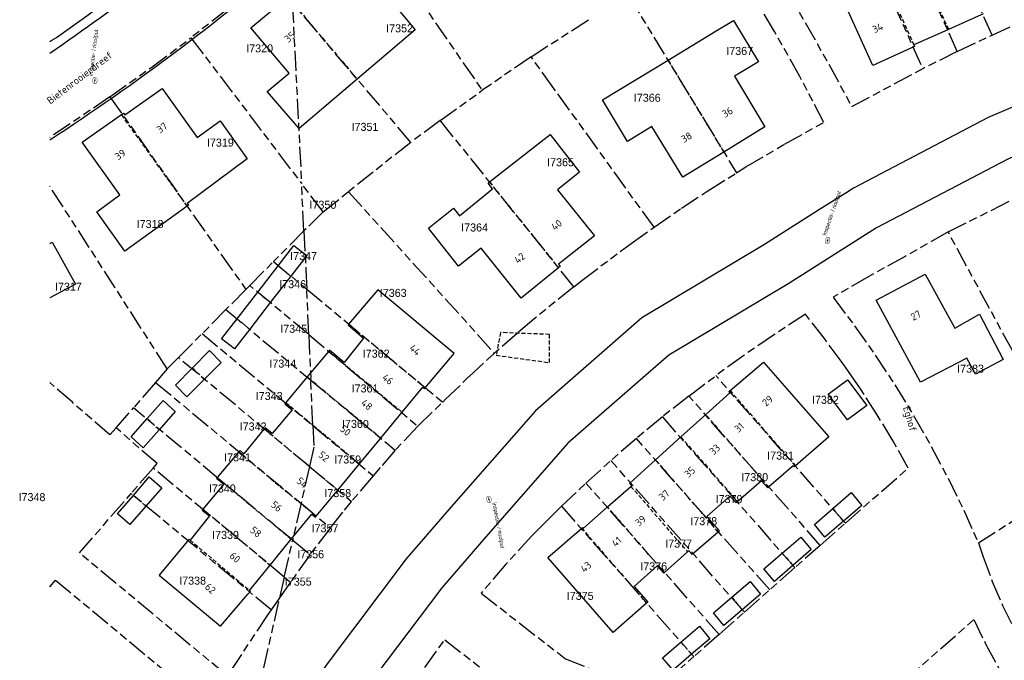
# Model space of a CAD drawing. Extents: x 168491 to 169507, y 481494 to 482503.
# Tile 39 of 108: x 168496 to 168619, y 482244 to 482324. Entities that reach past the tile are written whole.
import ezdxf
from ezdxf.enums import TextEntityAlignment as Align

# ---------------------------------------------------------------- set-up
doc = ezdxf.new("R2010")
doc.units = 0
doc.header["$LTSCALE"] = 0.5
doc.linetypes.add('KAD', pattern=[12, 5, -1, 2, -1, 2, -1])
doc.linetypes.add('STIPPELFIJN', pattern=[1.5, 1, -0.5])
doc.layers.get('0').update_dxf_attribs({"linetype": 'CONTINUOUS'})
for name, color, linetype in [('G01', 3, 'KAD'), ('G_BTD', 3, 'CONTINUOUS'), ('G_OWT', 7, 'CONTINUOUS'), ('G_PNDMV', 1, 'CONTINUOUS'), ('G_WGD', 2, 'CONTINUOUS'), ('NAR', 7, 'CONTINUOUS'), ('ORL', 7, 'CONTINUOUS'), ('PPUT', 7, 'CONTINUOUS'), ('Z01', 2, 'CONTINUOUS')]:
    doc.layers.add(name, color=color, linetype=linetype)
doc.layers.add('PND', color=8, linetype='CONTINUOUS', lineweight=25)
doc.styles.add('ISO', font='isocpeur.ttf', dxfattribs={"height": 1})

# ---------------------------------------------------------------- blocks, each defined once
blk = doc.blocks.new('put')
at = {"linetype": 'ByBlock', "lineweight": -2}
h = blk.add_hatch(color=0, dxfattribs=at)
h.dxf.hatch_style = 1
edge = h.paths.add_edge_path()
edge.add_spline(control_points=[(0.44, 0), (0.44, 0.04), (0.43, 0.09), (0.36, 0.2), (0.28, 0.26), (0.09, 0.32), (-0.02, 0.33), (-0.22, 0.29), (-0.31, 0.24), (-0.42, 0.12), (-0.44, 0.06), (-0.44, -0.06), (-0.42, -0.12), (-0.33, -0.22), (-0.28, -0.26), (-0.1, -0.33), (0.04, -0.33), (0.27, -0.27), (0.37, -0.2), (0.43, -0.08), (0.44, -0.04), (0.44, 0)], knot_values=[0, 0, 0, 0, 0.380029, 0.380029, 1.118666, 1.118666, 1.857303, 1.857303, 2.59594, 2.59594, 3.13294, 3.13294, 3.66994, 3.66994, 4.20694, 4.20694, 5.079565, 5.079565, 5.952189, 5.952189, 6.283185, 6.283185, 6.283185, 6.283185], degree=3, periodic=0)
edge = h.paths.add_edge_path(flags=16)
edge.add_ellipse((0, 0), major_axis=(0.392, 0), ratio=0.689655, start_angle=0, end_angle=360)
h = blk.add_hatch(color=0, dxfattribs=at)
h.dxf.hatch_style = 1
h.paths.add_polyline_path([(-0.1, 0, -0.096396), (-0.09, 0.04), (-0.25, 0.04, 1), (-0.25, -0.04), (-0.09, -0.04, -0.096396)])
at = {"linetype": 'ByBlock', "lineweight": -2, "true_color": 0x681648}
h = blk.add_hatch(color=219, dxfattribs=at)
h.dxf.hatch_style = 1
h.paths.add_polyline_path([(0.1, 0, 1), (-0.1, 0, 1)])
at = {"linetype": 'ByBlock', "lineweight": -2}
h = blk.add_hatch(color=0, dxfattribs=at)
h.dxf.hatch_style = 1
h.paths.add_polyline_path([(0.25, 0.04), (0.09, 0.04, -0.096396), (0.1, 0, -0.096396), (0.09, -0.04), (0.25, -0.04, 1)])
at = {"color": 0, "linetype": 'ByBlock', "lineweight": -2}
blk.add_attdef('PUT', (0.5, 0.35), '', height=0.5, dxfattribs=at)

msp = doc.modelspace()

# ---------------------------------------------------------------- linework, layer by layer
at = {"layer": 'G01'}
for p, q in [((168613.16, 482319.698), (168602.878, 482342.597)), ((168537.871, 482338.086), (168553.934, 482314.86)), ((168572.197, 482326.616), (168585.641, 482304.568)), ((168530.25, 482325.788), (168531.396, 482303.242)), ((168545.023, 482308.372), (168530.25, 482325.788)), ((168560.02, 482319.043), (168567.502, 482323.871)), ((168617.489, 482321.748), (168621.86, 482323.757)), ((168613.16, 482319.698), (168617.489, 482321.748)), ((168517.607, 482321.413), (168531.396, 482303.242)), ((168560.02, 482319.043), (168553.934, 482314.86)), ((168613.16, 482319.698), (168608.861, 482317.553)), ((168548.683, 482311.104), (168553.934, 482314.86)), ((168507.515, 482314.046), (168524.455, 482290.03)), ((168548.683, 482311.104), (168545.023, 482308.372)), ((168565.357, 482290.359), (168548.683, 482311.104)), ((168545.023, 482308.372), (168537.248, 482302.219)), ((168531.697, 482297.316), (168531.396, 482303.242)), ((168534.077, 482299.709), (168531.396, 482303.242)), ((168612.018, 482297.196), (168623.617, 482303.031)), ((168514.655, 482280.121), (168500, 482302.9189)), ((168534.077, 482299.709), (168537.248, 482302.219)), ((168537.248, 482302.219), (168555.452, 482282.07)), ((168534.077, 482299.709), (168531.697, 482297.316)), ((168531.697, 482297.316), (168527.909, 482293.505)), ((168628.606, 482266.568), (168612.018, 482297.196)), ((168524.937, 482290.515), (168527.909, 482293.505)), ((168527.909, 482293.505), (168532.05, 482290.064)), ((168524.455, 482290.03), (168521.977, 482287.513)), ((168524.455, 482290.03), (168524.937, 482290.515)), ((168532.301, 482284.396), (168524.937, 482290.515)), ((168532.05, 482290.064), (168549.003, 482275.977)), ((168532.301, 482284.396), (168532.05, 482290.064)), ((168521.977, 482287.513), (168519.006, 482284.521)), ((168521.977, 482287.513), (168532.552, 482278.726)), ((168516.044, 482281.522), (168519.006, 482284.521)), ((168519.006, 482284.521), (168532.803, 482273.056)), ((168532.301, 482284.396), (168532.552, 482278.726)), ((168532.301, 482284.396), (168545.888, 482272.975)), ((168514.655, 482280.121), (168516.044, 482281.522)), ((168532.377, 482267.95), (168516.044, 482281.522)), ((168514.655, 482280.121), (168513.202, 482278.423)), ((168532.803, 482273.056), (168532.552, 482278.726)), ((168532.552, 482278.726), (168543.086, 482269.973)), ((168579.686, 482276.736), (168583.046, 482279.275)), ((168599.227, 482260.883), (168583.046, 482279.275)), ((168513.202, 482278.423), (168510.443, 482275.254)), ((168513.202, 482278.423), (168531.336, 482263.355)), ((168579.686, 482276.736), (168576.388, 482274.125)), ((168596.074, 482258.108), (168579.686, 482276.736)), ((168508.271, 482272.763), (168510.443, 482275.254)), ((168530.294, 482258.759), (168510.443, 482275.254)), ((168545.888, 482272.975), (168549.003, 482275.977)), ((168576.388, 482274.125), (168573.153, 482271.444)), ((168576.388, 482274.125), (168592.921, 482255.334)), ((168532.803, 482273.056), (168540.34, 482266.794)), ((168545.888, 482272.975), (168543.086, 482269.973)), ((168573.153, 482271.444), (168569.979, 482268.694)), ((168589.768, 482252.559), (168573.153, 482271.444)), ((168566.867, 482265.873), (168569.979, 482268.694)), ((168586.615, 482249.785), (168569.979, 482268.694)), ((168512.897, 482267.754), (168510.142, 482264.583)), ((168529.252, 482254.164), (168512.897, 482267.754)), ((168532.377, 482267.95), (168531.336, 482263.355)), ((168532.377, 482267.95), (168537.632, 482263.583)), ((168540.34, 482266.794), (168537.632, 482263.583)), ((168563.814, 482262.984), (168566.867, 482265.873)), ((168583.462, 482247.01), (168566.867, 482265.873)), ((168527.603, 482250.074), (168510.142, 482264.583)), ((168531.336, 482263.355), (168530.294, 482258.759)), ((168531.336, 482263.355), (168535.003, 482260.307)), ((168563.814, 482262.984), (168580.309, 482244.235)), ((168615.787, 482258.438), (168620.546, 482261.456)), ((168535.003, 482260.307), (168532.474, 482256.993)), ((168596.074, 482258.108), (168599.227, 482260.883)), ((168529.252, 482254.164), (168530.294, 482258.759)), ((168530.294, 482258.759), (168532.474, 482256.993)), ((168596.074, 482258.108), (168592.921, 482255.334)), ((168532.474, 482256.993), (168530.03, 482253.521)), ((168592.921, 482255.334), (168589.768, 482252.559)), ((168529.252, 482254.164), (168528.667, 482251.586)), ((168529.252, 482254.164), (168530.03, 482253.521)), ((168530.03, 482253.521), (168528.667, 482251.586)), ((168528.667, 482251.586), (168527.603, 482250.074)), ((168586.615, 482249.785), (168589.768, 482252.559)), ((168583.462, 482247.01), (168586.615, 482249.785)), ((168583.462, 482247.01), (168580.309, 482244.235))]:
    msp.add_line(p, q, dxfattribs=at)
for points in [[(168617.489, 482321.748), (168608.894, 482340.892), (168607.137, 482344.61)], [(168598.466, 482340.512), (168600.22, 482336.798), (168608.861, 482317.553)], [(168587.019, 482335.104), (168587.989, 482333.571), (168591.137, 482328.472), (168594.19, 482323.316), (168597.146, 482318.103), (168600.005, 482312.836), (168608.861, 482317.553)], [(168585.641, 482304.568), (168586.808, 482305.299), (168591.627, 482308.146), (168596.518, 482310.866), (168593.538, 482316.58), (168590.38, 482322.198), (168587.049, 482327.715), (168583.547, 482333.125)], [(168527.371, 482329.182), (168526.675, 482328.623), (168522.177, 482324.973), (168517.607, 482321.413)], [(168507.515, 482314.046), (168512.6, 482317.676), (168517.607, 482321.413)], [(168575.358, 482297.78), (168562.87, 482315.093), (168560.02, 482319.043)], [(168507.515, 482314.046), (168500.013, 482308.984), (168500, 482308.9758)], [(168575.358, 482297.78), (168578.783, 482300.169), (168582.065, 482302.328), (168585.641, 482304.568)], [(168531.697, 482297.316), (168531.944, 482292.468), (168532.05, 482290.064)], [(168565.357, 482290.359), (168566.339, 482291.154), (168572.48, 482295.773), (168575.358, 482297.78)], [(168612.018, 482297.196), (168606.666, 482294.148), (168602.139, 482291.657), (168597.681, 482289.044), (168600.364, 482285.485), (168602.931, 482281.842), (168605.381, 482278.118), (168607.711, 482274.319), (168609.919, 482270.447), (168612.003, 482266.507), (168613.959, 482262.503), (168615.787, 482258.438)], [(168565.357, 482290.359), (168560.366, 482286.317), (168558.293, 482284.553), (168555.452, 482282.07)], [(168599.227, 482260.883), (168607.041, 482267.758), (168605.155, 482271.113), (168603.167, 482274.408), (168601.079, 482277.64), (168600.333, 482278.719), (168599.213, 482280.34), (168598.892, 482280.806), (168598.69, 482281.079), (168596.608, 482283.903), (168594.23, 482286.928), (168590.357, 482284.411), (168586.547, 482281.799), (168583.046, 482279.275)], [(168549.003, 482275.977), (168549.366, 482276.326), (168552.269, 482279.147), (168555.245, 482281.889), (168555.452, 482282.07)], [(168508.271, 482272.763), (168507.498, 482271.877), (168502.825, 482275.952), (168500, 482278.4168)], [(168512.897, 482267.754), (168513.387, 482268.319), (168508.271, 482272.763)], [(168532.803, 482273.056), (168532.923, 482270.357), (168532.377, 482267.95)], [(168543.086, 482269.973), (168541.221, 482267.814), (168540.34, 482266.794)], [(168527.603, 482250.074), (168527.197, 482249.497), (168522.149, 482241.846), (168503.703, 482257.168), (168510.142, 482264.583)], [(168535.003, 482260.307), (168536.749, 482262.483), (168537.632, 482263.583)], [(168563.814, 482262.984), (168562.893, 482262.07), (168561.328, 482260.519), (168561.038, 482260.231), (168560.942, 482260.13), (168560.107, 482259.282), (168556.89, 482255.77), (168553.795, 482252.15), (168564.318, 482243.957), (168575.096, 482239.648), (168580.309, 482244.235)], [(168615.787, 482258.438), (168616.374, 482256.681), (168617.525, 482253.614), (168618.815, 482250.607), (168620.242, 482247.664), (168621.804, 482244.79), (168623.498, 482241.991), (168625.328, 482239.262)], [(168500, 482252.9494), (168500.715, 482253.787), (168515.745, 482241.288), (168519.742, 482237.964), (168519.993, 482237.756), (168519.043, 482236.206), (168518.806, 482235.818), (168517.871, 482234.495), (168517.219, 482233.545), (168516.568, 482232.594), (168515.917, 482231.644), (168514.834, 482230.119), (168513.776, 482228.697)], [(168513.677, 482202.11), (168522.689, 482225.239), (168522.701, 482225.269), (168528.667, 482251.586)], [(168606.569, 482241.234), (168615.221, 482248.848), (168616.734, 482245.741), (168618.388, 482242.707), (168620.182, 482239.753), (168622.11, 482236.886), (168623.818, 482234.583)], [(168546.773, 482242.883), (168549.255, 482246.344), (168556.418, 482240.764)]]:
    msp.add_lwpolyline(points, dxfattribs=at)
at = {"layer": 'G_BTD', "linetype": 'STIPPELFIJN', "lineweight": -3, "transparency": 33554687}
msp.add_lwpolyline([(168556.206, 482284.659), (168555.67, 482281.817), (168562.305, 482280.91), (168562.305, 482284.412), (168556.206, 482284.659)], dxfattribs=at)
at = {"layer": 'G_OWT', "linetype": 'Continuous', "lineweight": 25, "transparency": 33554687}
for points in [[(168501.13, 482321.636, 0.03639866), (168527.626, 482343.436)], [(168500, 482320.9537, 0.0018689), (168501.13, 482321.636)]]:
    msp.add_lwpolyline(points, format="xyb", dxfattribs=at)
at = {"layer": 'G_PNDMV', "linetype": 'Continuous', "lineweight": 25, "transparency": 33554687}
for points in [[(168529.693, 482326.509), (168534.322, 482330.36), (168538.933, 482324.714), (168541.737, 482326.998), (168545.579, 482322.401), (168538.334, 482316.259)], [(168607.744, 482320.516), (168607.829, 482320.327), (168602.642, 482317.97), (168598.519, 482327.051), (168603.742, 482329.382), (168603.854, 482329.19)], [(168525.064, 482322.658), (168529.693, 482326.509)], [(168616.37, 482324.38), (168616.126, 482324.27), (168612.057, 482322.448)], [(168583.102, 482322.265), (168585.261, 482323.578)], [(168585.261, 482323.578), (168588.367, 482318.43), (168586.087, 482317.06)], [(168538.334, 482316.259), (168531.089, 482310.117), (168527.121, 482314.721), (168529.87, 482316.982), (168525.064, 482322.658)], [(168577.102, 482318.616), (168583.102, 482322.265)], [(168612.057, 482322.448), (168611.594, 482322.24), (168607.744, 482320.516)], [(168584.048, 482307.155), (168578.937, 482304.021), (168575.073, 482310.354), (168572.029, 482308.474), (168568.943, 482313.655), (168577.102, 482318.616)], [(168586.087, 482317.06), (168585.371, 482316.629), (168589.16, 482310.289), (168584.048, 482307.155)], [(168508.946, 482311.841), (168509.192, 482312.015), (168509.353, 482311.786), (168514.024, 482315.103), (168518.398, 482308.958), (168521.254, 482311.067), (168524.634, 482306.315), (168517.134, 482300.752), (168517.297, 482300.521), (168517.159, 482300.422)], [(168504.031, 482308.382), (168508.946, 482311.841)], [(168554.84, 482303.427), (168562.412, 482309.348), (168566.07, 482304.67), (168563.31, 482302.446), (168567.926, 482296.705), (168563.443, 482293.159), (168563.663, 482292.891), (168563.45, 482292.719)], [(168517.159, 482300.422), (168509.352, 482294.792), (168505.879, 482299.713), (168508.729, 482301.817), (168504.031, 482308.382)], [(168547.212, 482297.688), (168550.33, 482300.166), (168551.092, 482299.197), (168555.218, 482302.567), (168554.653, 482303.281), (168554.84, 482303.427)], [(168563.45, 482292.719), (168558.765, 482288.93), (168553.8, 482295.17), (168550.95, 482292.936), (168547.212, 482297.688)], [(168500, 482295.7721), (168500.307, 482295.943), (168503.205, 482290.683), (168500, 482288.9838)], [(168528.492, 482292.977), (168530.438, 482295.493), (168532.039, 482294.256), (168530.05, 482291.683)], [(168525.943, 482289.681), (168528.492, 482292.977)], [(168530.05, 482291.683), (168527.502, 482288.385)], [(168603.062, 482288.685), (168609.149, 482291.942), (168612.84, 482285.202), (168615.945, 482286.935), (168618.895, 482281.304), (168615.444, 482279.471), (168614.337, 482281.477), (168608.577, 482278.461), (168603.062, 482288.685)], [(168523.378, 482286.365), (168525.943, 482289.681)], [(168546.803, 482277.759), (168550.432, 482282.06), (168540.912, 482289.972), (168537.266, 482285.686)], [(168527.502, 482288.385), (168524.939, 482285.067)], [(168524.939, 482285.067), (168523.038, 482282.607), (168521.432, 482283.849), (168523.378, 482286.365)], [(168537.266, 482285.686), (168537.194, 482285.601), (168539.137, 482283.945), (168536.729, 482280.923), (168534.901, 482282.46), (168534.79, 482282.328)], [(168519.271, 482278.801), (168521.364, 482280.902), (168519.936, 482282.401), (168517.816, 482280.251)], [(168534.79, 482282.328), (168532.102, 482279.114)], [(168584.823, 482277.413), (168589.001, 482280.965)], [(168589.001, 482280.965), (168597.144, 482271.662), (168592.989, 482268.041)], [(168517.816, 482280.251), (168515.695, 482278.101)], [(168515.695, 482278.101), (168517.114, 482276.635), (168519.271, 482278.801)], [(168532.102, 482279.114), (168529.43, 482275.921)], [(168543.949, 482274.716), (168546.54, 482277.849), (168546.729, 482277.671), (168546.803, 482277.759)], [(168581.79, 482274.43), (168584.781, 482277.129), (168584.657, 482277.272), (168584.823, 482277.413)], [(168512.153, 482273.93), (168514.145, 482276.197)], [(168514.145, 482276.197), (168515.659, 482274.799), (168513.664, 482272.527)], [(168529.43, 482275.921), (168529.308, 482275.775), (168530.233, 482275.021), (168527.749, 482272.043), (168526.868, 482272.777), (168526.744, 482272.626)], [(168513.664, 482272.527), (168511.668, 482270.255), (168510.161, 482271.663), (168512.153, 482273.93)], [(168541.279, 482271.487), (168543.949, 482274.716)], [(168578.699, 482271.641), (168581.79, 482274.43)], [(168526.744, 482272.626), (168524.218, 482269.541), (168523.728, 482269.956), (168523.545, 482269.74)], [(168538.626, 482268.279), (168541.279, 482271.487)], [(168575.546, 482268.796), (168578.699, 482271.641)], [(168523.545, 482269.74), (168520.861, 482266.567)], [(168572.47, 482265.467), (168572.572, 482265.557), (168572.318, 482265.883), (168575.546, 482268.796)], [(168535.917, 482265.003), (168538.626, 482268.279)], [(168592.989, 482268.041), (168592.814, 482267.889), (168592.682, 482268.04), (168589.628, 482265.385)], [(168510.428, 482264.348), (168512.415, 482266.643)], [(168512.415, 482266.643), (168513.96, 482265.305), (168511.972, 482263.01)], [(168520.861, 482266.567), (168520.8, 482266.495), (168521.711, 482265.728), (168519.093, 482262.622)], [(168533.218, 482261.74), (168535.917, 482265.003)], [(168569.563, 482262.907), (168572.47, 482265.467)], [(168589.628, 482265.385), (168589.526, 482265.296), (168588.751, 482266.177), (168585.784, 482263.572)], [(168511.972, 482263.01), (168509.999, 482260.732), (168508.441, 482262.053), (168510.428, 482264.348)], [(168585.784, 482263.572), (168585.59, 482263.401), (168584.808, 482264.261), (168581.953, 482261.692), (168583.498, 482259.907), (168583.346, 482259.776)], [(168597.635, 482262.722), (168599.919, 482264.721)], [(168599.919, 482264.721), (168601.244, 482263.101), (168598.955, 482261.127)], [(168519.093, 482262.622), (168519.008, 482262.521), (168519.926, 482261.775), (168517.5, 482258.772)], [(168566.327, 482260.264), (168566.414, 482260.339), (168566.521, 482260.227), (168569.563, 482262.907)], [(168598.955, 482261.127), (168596.666, 482259.153), (168595.351, 482260.723), (168597.635, 482262.722)], [(168530.118, 482258.873), (168532.674, 482262.009), (168533.129, 482261.632), (168533.218, 482261.74)], [(168574.43, 482250.892), (168570.245, 482247.244), (168562.091, 482256.586), (168566.327, 482260.264)], [(168517.5, 482258.772), (168517.366, 482258.85), (168517.135, 482258.574)], [(168527.487, 482255.645), (168530.118, 482258.873)], [(168583.346, 482259.776), (168580.085, 482256.957), (168579.682, 482257.412), (168579.542, 482257.288)], [(168591.341, 482257.154), (168593.647, 482259.129)], [(168593.647, 482259.129), (168594.937, 482257.578), (168592.652, 482255.596)], [(168517.135, 482258.574), (168513.63, 482254.379)], [(168579.542, 482257.288), (168576.642, 482254.719)], [(168592.652, 482255.596), (168590.366, 482253.615), (168589.035, 482255.179), (168591.341, 482257.154)], [(168524.916, 482252.491), (168527.487, 482255.645)], [(168576.642, 482254.719), (168576.552, 482254.64), (168575.725, 482255.543), (168572.852, 482252.964), (168574.568, 482251.012), (168574.43, 482250.892)], [(168513.63, 482254.379), (168521.298, 482248.055), (168524.719, 482252.046)], [(168585.054, 482251.64), (168587.348, 482253.594), (168588.629, 482252.04), (168586.331, 482250.072)], [(168524.719, 482252.046), (168525.023, 482252.4), (168524.916, 482252.491)], [(168582.76, 482249.685), (168585.054, 482251.64)], [(168586.331, 482250.072), (168584.034, 482248.105), (168582.76, 482249.685)], [(168578.705, 482246.061), (168581.019, 482248.038), (168582.295, 482246.47), (168580.019, 482244.525)], [(168576.392, 482244.085), (168578.705, 482246.061)], [(168580.019, 482244.525), (168577.722, 482242.562), (168576.392, 482244.085)]]:
    msp.add_lwpolyline(points, dxfattribs=at)
at = {"layer": 'G_PNDMV', "linetype": 'STIPPELFIJN', "lineweight": -3, "transparency": 33554687}
for points in [[(168608.161, 482331.135), (168612.057, 482322.448)], [(168603.854, 482329.19), (168607.744, 482320.516)], [(168529.693, 482326.509), (168538.334, 482316.259)], [(168577.102, 482318.616), (168584.048, 482307.155)], [(168517.159, 482300.422), (168508.946, 482311.841)], [(168554.84, 482303.427), (168563.45, 482292.719)], [(168528.492, 482292.977), (168530.05, 482291.683)], [(168525.943, 482289.681), (168527.502, 482288.385)], [(168523.378, 482286.365), (168524.939, 482285.067)], [(168546.803, 482277.759), (168537.266, 482285.686)], [(168534.79, 482282.328), (168543.949, 482274.716)], [(168517.816, 482280.251), (168519.271, 482278.801)], [(168541.279, 482271.487), (168532.102, 482279.114)], [(168584.823, 482277.413), (168592.989, 482268.041)], [(168529.43, 482275.921), (168538.626, 482268.279)], [(168512.153, 482273.93), (168513.664, 482272.527)], [(168589.628, 482265.385), (168581.79, 482274.43)], [(168535.917, 482265.003), (168526.744, 482272.626)], [(168578.699, 482271.641), (168585.784, 482263.572)], [(168523.545, 482269.74), (168533.218, 482261.74)], [(168583.346, 482259.776), (168575.546, 482268.796)], [(168530.118, 482258.873), (168520.861, 482266.567)], [(168572.47, 482265.467), (168579.542, 482257.288)], [(168510.428, 482264.348), (168511.972, 482263.01)], [(168519.093, 482262.622), (168527.487, 482255.645)], [(168576.642, 482254.719), (168569.563, 482262.907)], [(168597.635, 482262.722), (168598.955, 482261.127)], [(168566.327, 482260.264), (168574.43, 482250.892)], [(168517.5, 482258.772), (168524.916, 482252.491)], [(168591.341, 482257.154), (168592.652, 482255.596)], [(168585.054, 482251.64), (168586.331, 482250.072)], [(168578.705, 482246.061), (168580.019, 482244.525)]]:
    msp.add_lwpolyline(points, dxfattribs=at)
at = {"layer": 'G_WGD', "linetype": 'Continuous', "lineweight": 25, "transparency": 33554687}
for points in [[(168500, 482319.4949, 0.02739985), (168524.613, 482338.323)], [(168500, 482308.6825, 0.03249429), (168530.529, 482331.539)]]:
    msp.add_lwpolyline(points, format="xyb", dxfattribs=at)
for points in [[(168664.894, 482329.64), (168651.513, 482325.625), (168640.38, 482321.406), (168617.028, 482311.455), (168600.212, 482302.67), (168599.377, 482302.137)], [(168666.136, 482324.054), (168653.347, 482320.216), (168642.511, 482316.11), (168619.472, 482306.292), (168603.072, 482297.724), (168592.138, 482290.762), (168577.202, 482281.836), (168564.609, 482270.858), (168554.359, 482259.166), (168548.892, 482252.829), (168539.13, 482239.887), (168530.546, 482226.631)], [(168599.377, 482302.137), (168595.996, 482299.985)], [(168595.996, 482299.985), (168589.141, 482295.62), (168573.836, 482286.474), (168560.57, 482274.909), (168550.052, 482262.911), (168544.448, 482256.415), (168534.45, 482243.161), (168525.755, 482229.733)]]:
    msp.add_lwpolyline(points, dxfattribs=at)
at = {"layer": 'PND', "linetype": 'Continuous', "lineweight": 25, "transparency": 33554687}
msp.add_lwpolyline([(168599.469, 482278.751), (168601.873, 482275.554), (168599.476, 482273.751), (168597.071, 482276.948), (168599.469, 482278.751)], dxfattribs=at)

# ---------------------------------------------------------------- block references
at = {"layer": 'PPUT', "linetype": 'Continuous', "lineweight": 13, "transparency": 33554687}
for p, rotation in [((168505.635, 482316.099), 83.08877288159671), ((168596.98, 482296.126), 71.11643567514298), ((168554.763, 482263.85), 280.3772467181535)]:
    msp.add_blockref('put', p, dxfattribs=dict(at, rotation=rotation)).add_auto_attribs({'PUT': 'inspectie- / rioolput'})

# ---------------------------------------------------------------- texts
at = {"layer": 'NAR', "linetype": 'Continuous', "lineweight": 25, "transparency": 33554687, "style": 'ISO'}
for s, rotation, p in [('34', 24.4, (168603.241, 482322.636)), ('35', 39.8, (168529.937, 482321.509)), ('36', 31.5, (168584.513, 482312.132)), ('37', 35.4, (168514.004, 482310.183)), ('38', 31.5, (168579.402, 482308.998)), ('39', 35.1, (168508.791, 482306.841)), ('40', 38.3, (168563.203, 482298.069)), ('42', 39, (168558.592, 482293.935)), ('27', 28.2, (168607.993, 482286.787)), ('44', 319.8, (168545.56, 482282.489)), ('46', 320.4, (168542.162, 482278.832)), ('48', 320.4, (168539.532, 482275.651)), ('29', 40.4, (168589.503, 482276.141)), ('50', 320.4, (168536.87, 482272.432)), ('31', 42.1, (168585.965, 482272.81)), ('52', 320.4, (168534.189, 482269.19)), ('33', 42.1, (168582.924, 482270.066)), ('35', 42.1, (168579.803, 482267.249)), ('54', 320.4, (168531.485, 482265.921)), ('37', 42.1, (168576.612, 482264.37)), ('56', 320.8, (168528.295, 482262.968)), ('39', 41.4, (168573.661, 482261.185)), ('58', 320.8, (168525.702, 482259.787)), ('41', 41.4, (168570.686, 482258.565)), ('60', 320.8, (168523.101, 482256.596)), ('43', 41.3, (168566.854, 482255.429)), ('62', 320.3, (168520.033, 482252.734))]:
    msp.add_text(s, height=0.9, rotation=rotation, dxfattribs=at).set_placement(p, align=Align.MIDDLE_CENTER)
at = {"layer": 'ORL', "linetype": 'Continuous', "lineweight": 25, "transparency": 33554687, "style": 'ISO'}
for s, rotation, p in [('Bietenrooierdreef', 37.3, (168503.733, 482316.425)), ('Eghof', 286.1, (168607.256, 482273.883))]:
    msp.add_text(s, height=0.9, rotation=rotation, dxfattribs=at).set_placement(p, align=Align.MIDDLE_CENTER)
at = {"layer": 'Z01', "ltscale": 0.5}
for s, p in [('I7352', (168541.9495, 482322.0921)), ('I7320', (168524.5015, 482319.5934)), ('I7367', (168584.3575, 482319.2729)), ('I7366', (168572.8305, 482313.4306)), ('I7351', (168537.6365, 482309.8032)), ('I7319', (168519.606, 482307.8416)), ('I7365', (168562.0205, 482305.3902)), ('I7350', (168532.39, 482300.089)), ('I7318', (168510.8425, 482297.6902)), ('I7364', (168551.3025, 482297.2539)), ('I7347', (168529.9795, 482293.6863)), ('I7317', (168500.6565, 482289.8708)), ('I7346', (168528.619, 482290.1853)), ('I7363', (168541.1575, 482289.098)), ('I7345', (168528.7444, 482284.6205)), ('I7362', (168539.028, 482281.5195)), ('I7344', (168527.3903, 482280.2845)), ('I7383', (168613.1435, 482279.6451)), ('I7343', (168525.6914, 482276.2355)), ('I7361', (168537.6437, 482277.1845)), ('I7382', (168595.0435, 482275.7657)), ('I7360', (168536.4456, 482272.76)), ('I7342', (168523.6898, 482272.4385)), ('I7341', (168521.7481, 482268.591)), ('I7359', (168535.4824, 482268.3195)), ('I7381', (168589.4565, 482268.8093)), ('I7380', (168586.231, 482266.117)), ('I7340', (168519.8475, 482264.709)), ('I7358', (168534.2434, 482264.1285)), ('I7348', (168496.1195, 482263.6286)), ('I7379', (168583.037, 482263.3888)), ('I7378', (168579.8735, 482260.6265)), ('I7357', (168532.6485, 482259.7429)), ('I7339', (168520.25, 482258.914)), ('I7377', (168576.741, 482257.8288)), ('I7356', (168530.863, 482256.5012)), ('I7376', (168573.638, 482254.9971)), ('I7338', (168516.1431, 482253.2145)), ('I7355', (168529.3163, 482253.0903)), ('I7375', (168564.4727, 482251.316))]:
    msp.add_text(s, height=1, dxfattribs=at).set_placement(p)

doc.saveas('drawing.dxf')
